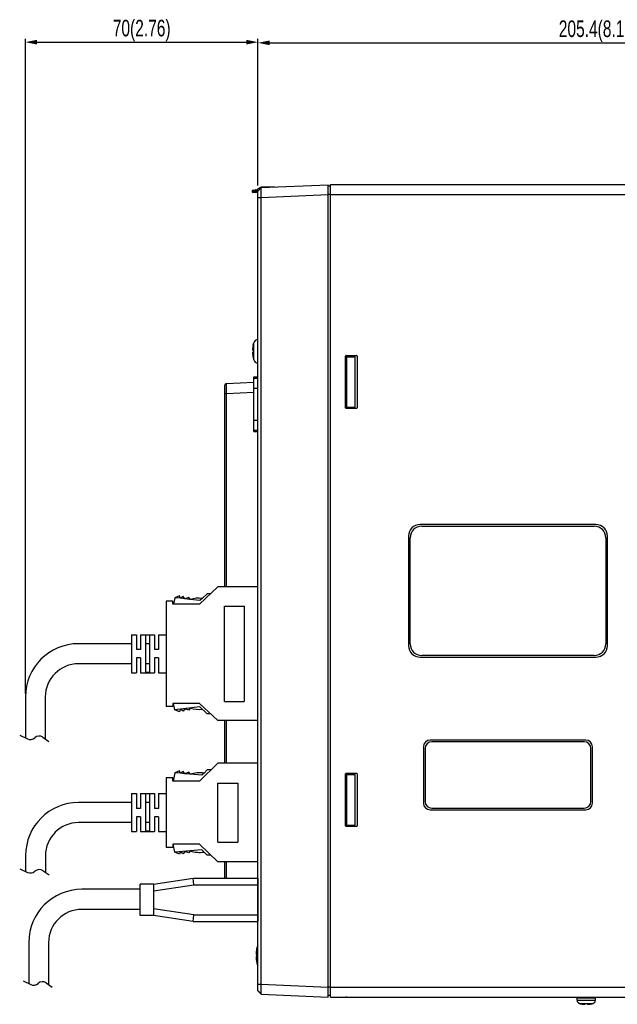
# Model space of a CAD drawing. Header units: millimetres. Extents: x -641 to 119, y -160 to 916.
# Tile 59 of 61: x -344 to -163, y 307 to 604. Entities that reach past the tile are written whole.
import ezdxf

# ---------------------------------------------------------------- set-up
doc = ezdxf.new("R2010")
doc.units = ezdxf.units.MM
doc.header["$LTSCALE"] = 32.67
doc.header["$PDMODE"] = 3
doc.header["$PDSIZE"] = 0.3125
doc.linetypes.add('CENTER', pattern=[0.6, 0.375, -0.075, 0.075, -0.075])
doc.layers.get('0').update_dxf_attribs({"linetype": 'CONTINUOUS'})
doc.layers.get('Defpoints').update_dxf_attribs({"linetype": 'CONTINUOUS'})
doc.layers.add('02___PRT_ALL_AXES', color=7, linetype='CONTINUOUS')
doc.layers.add('DEFAULT_1', color=7, linetype='CENTER')
doc.styles.get("Standard").update_dxf_attribs({"font": 'txt', "width": 0.7})
doc.dimstyles.new('DIMSTYLE_1', dxfattribs={"dimtxt": 5, "dimasz": 0.1875, "dimexe": 0.18, "dimexo": 0.0625, "dimgap": 0.09, "dimtad": 1, "dimdsep": 46, "dimtxsty": 'Standard', "dimblk": '_FILLED', "dimblk1": '_FILLED', "dimblk2": '_FILLED', "dimcen": 0.09, "dimadec": 0, "dimazin": 0, "dimtp": 0.01, "dimtm": 0.01, "dimtfac": 1, "dimtofl": 0, "dimtmove": 0, "dimatfit": 3, "dimldrblk": '_FILLED', "dimfxl": 0, "dimtolj": 1, "dimarcsym": 0})

# ---------------------------------------------------------------- blocks, each defined once
blk = doc.blocks.new('_FILLED')
at = {"color": 0, "linetype": 'ByBlock'}
blk.add_solid([(0, 0), (-1, 0.2), (-1, -0.2)], dxfattribs=at)
blk = doc.blocks.new('*D8')
at = {"color": 0, "linetype": 'Continuous', "lineweight": -2}
for p, q in [((-341.98, 400.65), (-341.98, 598.01)), ((-338.48, 597.01), (-275.34, 597.01)), ((-271.84, 553.77), (-271.84, 598.01))]:
    blk.add_line(p, q, dxfattribs=at)
at = {"layer": 'Defpoints', "color": 0, "linetype": 'Continuous', "lineweight": 0}
for p in [(-271.84, 597.01), (-271.84, 552.77), (-341.98, 399.65)]:
    blk.add_point(p, dxfattribs=at)
at = {"color": 0, "linetype": 'Continuous', "lineweight": -2, "xscale": 3.5, "yscale": 3.5, "zscale": 3.5, "rotation": 180}
blk.add_blockref('_FILLED', (-341.98, 597.01), dxfattribs=at)
at = {"color": 0, "linetype": 'Continuous', "lineweight": -2, "xscale": 3.5, "yscale": 3.5, "zscale": 3.5}
blk.add_blockref('_FILLED', (-271.84, 597.01), dxfattribs=at)
at = {"color": 0, "linetype": 'Continuous', "insert": (-306.91, 600.51), "char_height": 5, "attachment_point": 5}
blk.add_mtext('\\A1;70(2.76)', dxfattribs=at)
blk = doc.blocks.new('*D9')
at = {"color": 0, "linetype": 'Continuous', "lineweight": -2}
for p, q in [((-271.84, 553.77), (-271.84, 597.81)), ((-268.34, 596.81), (-69.94, 596.81)), ((-66.44, 555.08), (-66.44, 597.81))]:
    blk.add_line(p, q, dxfattribs=at)
at = {"layer": 'Defpoints', "color": 0, "linetype": 'Continuous', "lineweight": 0}
for p in [(-66.44, 596.81), (-271.84, 552.77), (-66.44, 554.08)]:
    blk.add_point(p, dxfattribs=at)
at = {"color": 0, "linetype": 'Continuous', "lineweight": -2, "xscale": 3.5, "yscale": 3.5, "zscale": 3.5, "rotation": 180}
blk.add_blockref('_FILLED', (-271.84, 596.81), dxfattribs=at)
at = {"color": 0, "linetype": 'Continuous', "lineweight": -2, "xscale": 3.5, "yscale": 3.5, "zscale": 3.5}
blk.add_blockref('_FILLED', (-66.44, 596.81), dxfattribs=at)
at = {"color": 0, "linetype": 'Continuous', "insert": (-169.14, 600.31), "char_height": 5, "attachment_point": 5}
blk.add_mtext('\\A1;205.4(8.11)', dxfattribs=at)

msp = doc.modelspace()

# ---------------------------------------------------------------- linework, layer by layer
at = {"color": 7, "linetype": 'Continuous'}
for p, q in [((-273.323, 552.42), (-272.018, 552.557)), ((-272.691, 552.17), (-272.691, 551.982)), ((-271.923, 551.915), (-271.923, 552.236)), ((-271.839, 552.236), (-271.923, 552.236)), ((-270.891, 553.258), (-271.839, 552.771)), ((-271.839, 552.115), (-270.84, 553.159)), ((-271.839, 311.036), (-271.839, 552.771)), ((-270.841, 553.159), (-271.81, 552.146)), ((-270.868, 553.27), (-270.867, 553.27)), ((-266.839, 553.376), (-270.867, 553.27)), ((-270.84, 553.159), (-250.639, 554.041)), ((-270.84, 553.159), (-270.84, 553.159)), ((-266.839, 553.376), (-266.839, 553.334)), ((-250.639, 309.111), (-250.639, 554.041)), ((-249.939, 553.58), (-250.639, 553.611)), ((-249.939, 309.076), (-249.939, 554.076)), ((-249.939, 554.076), (-71.653, 554.076)), ((-245.339, 554.117), (-245.039, 554.117)), ((-272.018, 551.595), (-273.323, 551.732)), ((-271.839, 551.915), (-271.923, 551.915)), ((-271.839, 550.162), (-270.84, 550.162)), ((-270.84, 550.162), (-250.639, 551.044)), ((-270.84, 312.99), (-270.84, 550.162)), ((-249.939, 551.079), (-250.639, 551.079)), ((-249.939, 551.076), (-153.918, 551.076)), ((-273.391, 504.099), (-273.356, 504.096)), ((-273.356, 503.516), (-273.391, 503.513)), ((-245.439, 486.776), (-245.439, 502.376)), ((-245.339, 502.176), (-245.339, 486.976)), ((-245.339, 502.176), (-242.539, 502.176)), ((-245.239, 502.576), (-242.139, 502.576)), ((-245.039, 486.976), (-245.039, 502.176)), ((-242.539, 486.976), (-242.539, 502.176)), ((-241.939, 502.376), (-241.939, 486.776)), ((-273.069, 479.641), (-273.069, 496.11)), ((-273.069, 496.11), (-271.839, 496.11)), ((-273.069, 496.095), (-271.839, 496.095)), ((-281.839, 432.757), (-281.839, 493.574)), ((-281.365, 494.073), (-273.069, 494.508)), ((-273.069, 495.704), (-271.839, 495.704)), ((-281.839, 491.077), (-281.365, 491.077)), ((-281.365, 491.077), (-273.069, 491.512)), ((-281.365, 432.757), (-281.365, 491.077)), ((-273.069, 492.728), (-271.839, 492.728)), ((-245.339, 486.976), (-242.539, 486.976)), ((-242.139, 486.576), (-245.239, 486.576)), ((-273.069, 483.024), (-271.839, 483.024)), ((-273.069, 480.047), (-271.839, 480.047)), ((-273.069, 479.657), (-271.839, 479.657)), ((-273.069, 479.641), (-271.839, 479.641)), ((-169.939, 451.576), (-222.939, 451.576)), ((-222.439, 451.076), (-170.439, 451.076)), ((-226.439, 448.076), (-226.439, 415.076)), ((-225.939, 415.576), (-225.939, 447.576)), ((-166.939, 447.576), (-166.939, 415.576)), ((-166.439, 415.076), (-166.439, 448.076)), ((-222.939, 411.576), (-169.939, 411.576)), ((-170.439, 412.076), (-222.439, 412.076)), ((-281.839, 379.636), (-281.839, 392.457)), ((-281.365, 379.636), (-281.365, 392.457)), ((-172.939, 386.576), (-219.939, 386.576)), ((-173.439, 386.076), (-219.439, 386.076)), ((-221.939, 384.576), (-221.939, 367.576)), ((-221.439, 384.076), (-221.439, 368.076)), ((-171.439, 368.076), (-171.439, 384.076)), ((-170.939, 367.576), (-170.939, 384.576)), ((-245.439, 360.776), (-245.439, 376.376)), ((-245.339, 376.176), (-245.339, 360.976)), ((-245.339, 376.176), (-242.539, 376.176)), ((-245.239, 376.576), (-242.139, 376.576)), ((-245.039, 360.976), (-245.039, 376.176)), ((-242.539, 360.976), (-242.539, 376.176)), ((-241.939, 376.376), (-241.939, 360.776)), ((-219.939, 365.576), (-172.939, 365.576)), ((-219.439, 366.076), (-173.439, 366.076)), ((-245.339, 360.976), (-242.539, 360.976)), ((-242.139, 360.576), (-245.239, 360.576)), ((-281.839, 344.918), (-281.839, 349.836)), ((-281.365, 344.918), (-281.365, 349.836)), ((-271.839, 312.99), (-270.84, 312.99)), ((-270.84, 312.99), (-250.639, 312.108)), ((-249.939, 312.073), (-250.639, 312.073)), ((-249.939, 312.076), (-156.467, 312.076)), ((-271.839, 311.036), (-270.84, 309.993)), ((-271.665, 310.855), (-270.841, 309.993)), ((-270.84, 309.993), (-270.84, 309.993)), ((-270.84, 309.993), (-250.639, 309.111)), ((-249.939, 309.572), (-250.639, 309.541)), ((-249.939, 309.076), (-66.439, 309.076)), ((-245.039, 309.035), (-245.339, 309.035))]:
    msp.add_line(p, q, dxfattribs=at)
for centre, radius, start, end in [((-273.289, 552.072), 0.35, 96, 179.29201), ((-272.039, 552.756), 0.2, 276, 0), ((-273.289, 552.08), 0.35, 180.708, 264), ((-272.039, 551.396), 0.2, 0.00005, 84.00001), ((-245.239, 502.376), 0.2, 90, 180), ((-242.139, 502.376), 0.2, 0, 90), ((-281.339, 493.574), 0.5, 93, 180), ((-245.239, 486.776), 0.2, 180, 270), ((-242.139, 486.776), 0.2, 270, 0), ((-222.939, 448.076), 3.5, 90, 180), ((-169.939, 448.076), 3.5, 0, 90), ((-222.439, 447.576), 3.5, 90, 180), ((-170.439, 447.576), 3.5, 0, 90), ((-222.939, 415.076), 3.5, 180, 270), ((-222.439, 415.576), 3.5, 180, 270), ((-170.439, 415.576), 3.5, 270, 0), ((-169.939, 415.076), 3.5, 270, 0), ((-219.939, 384.576), 2, 90, 180), ((-219.439, 384.076), 2, 90, 180), ((-173.439, 384.076), 2, 0, 90), ((-172.939, 384.576), 2, 0, 90), ((-245.239, 376.376), 0.2, 90, 180), ((-242.139, 376.376), 0.2, 0, 90), ((-219.939, 367.576), 2, 180, 270), ((-219.439, 368.076), 2, 180, 270), ((-173.439, 368.076), 2, 270, 0), ((-172.939, 367.576), 2, 270, 0), ((-245.239, 360.776), 0.2, 180, 270), ((-242.139, 360.776), 0.2, 270, 0)]:
    msp.add_arc(centre, radius, start, end, dxfattribs=at)
for points, start_tangent, end_tangent in [([(-273.597, 552.076), (-273.409, 552.095), (-273.096, 552.128), (-272.691, 552.17)], (0.9946702, 0.1031073), (0.9946717, 0.1030936)), ([(-272.391, 552.518), (-272.509, 552.482), (-272.606, 552.404), (-272.67, 552.295), (-272.691, 552.17)], (-0.9945172, -0.1045731), (0.0077414, -0.99997)), ([(-272.691, 552.17), (-272.572, 552.18), (-272.401, 552.195), (-272.182, 552.214), (-271.923, 552.236)], (0.9962583, 0.0864252), (0.9962609, 0.0863955)), ([(-271.923, 552.236), (-271.923, 552.32), (-271.928, 552.398), (-271.94, 552.466), (-271.959, 552.518), (-271.985, 552.549), (-272.018, 552.557)], (0.0297053, 0.9995587), (-0.9945245, -0.1045041)), ([(-270.94, 553.055), (-270.927, 553.136), (-270.907, 553.206), (-270.885, 553.251)], (0.1088658, 0.9940565), (0.5096981, 0.8603533)), ([(-270.84, 550.162), (-270.851, 551.087), (-270.858, 551.922), (-270.858, 552.585), (-270.851, 553.012), (-270.84, 553.159)], (-0.0144733, 0.9998953), (0.9983894, 0.0567332)), ([(-270.885, 553.251), (-270.868, 553.27)], (0.5096981, 0.8603533), (0.8892921, 0.4573397)), ([(-273.597, 552.076), (-273.634, 552.076)], (-1, -0.0002966), (-0.0002529, -1)), ([(-272.691, 551.982), (-273.096, 552.024), (-273.409, 552.056), (-273.597, 552.076)], (-0.9946716, 0.1030938), (-0.9946745, 0.1030657)), ([(-271.923, 551.915), (-272.182, 551.938), (-272.401, 551.957), (-272.572, 551.972), (-272.691, 551.982)], (-0.9962609, 0.0863955), (-0.9962583, 0.0864252)), ([(-272.391, 551.634), (-272.509, 551.67), (-272.606, 551.747), (-272.67, 551.856), (-272.691, 551.982)], (-0.9945215, 0.1045319), (0.0077362, 0.9999701)), ([(-272.018, 551.595), (-271.984, 551.603), (-271.958, 551.634), (-271.94, 551.687), (-271.928, 551.755), (-271.923, 551.832), (-271.923, 551.915)], (0.9945292, -0.1044588), (-0.0297124, 0.9995585)), ([(-273.403, 505.008), (-273.413, 504.927), (-273.423, 504.843), (-273.431, 504.762), (-273.438, 504.68), (-273.443, 504.593), (-273.448, 504.502), (-273.449, 504.413), (-273.448, 504.332), (-273.445, 504.267), (-273.44, 504.218), (-273.434, 504.181), (-273.428, 504.154), (-273.421, 504.134), (-273.415, 504.119), (-273.407, 504.108), (-273.399, 504.101), (-273.391, 504.099)], (-0.1301361, -0.9914961), (0.9970815, -0.0763449)), ([(-273.391, 505.098), (-273.402, 505.013), (-273.403, 505.008)], (-0.143343, -0.9896731), (-0.1301361, -0.9914961)), ([(-273.359, 505.302), (-273.391, 505.098)], (-0.1659373, -0.9861363), (-0.143343, -0.9896731)), ([(-273.34, 505.409), (-273.359, 505.302)], (-0.1777528, -0.9840752), (-0.1659373, -0.9861363)), ([(-273.32, 505.517), (-273.34, 505.409)], (-0.1898076, -0.9818213), (-0.1777528, -0.9840752)), ([(-273.273, 505.744), (-273.32, 505.517)], (-0.2149254, -0.9766305), (-0.1898076, -0.9818213)), ([(-273.391, 503.513), (-273.399, 503.511), (-273.407, 503.504), (-273.414, 503.494), (-273.42, 503.481), (-273.427, 503.463), (-273.432, 503.439), (-273.438, 503.407), (-273.443, 503.364), (-273.447, 503.309), (-273.449, 503.239), (-273.449, 503.157), (-273.446, 503.065), (-273.44, 502.971), (-273.433, 502.881), (-273.425, 502.791), (-273.415, 502.7), (-273.404, 502.607), (-273.403, 502.603)], (-0.9970815, -0.0763449), (0.1301336, -0.9914965)), ([(-273.403, 502.603), (-273.391, 502.513)], (0.1301336, -0.9914965), (0.143343, -0.9896731)), ([(-273.391, 502.513), (-273.359, 502.31)], (0.143343, -0.9896731), (0.1659373, -0.9861363)), ([(-273.359, 502.31), (-273.34, 502.203)], (0.1659373, -0.9861363), (0.1777528, -0.9840752)), ([(-273.356, 504.096), (-273.32, 504.093), (-273.273, 504.09)], (0.9970831, -0.0763232), (0.9969593, -0.0779234)), ([(-273.273, 503.522), (-273.32, 503.519), (-273.356, 503.516)], (-0.9969593, -0.0779234), (-0.9970831, -0.0763232)), ([(-273.34, 502.203), (-273.32, 502.094)], (0.1777528, -0.9840752), (0.1898076, -0.9818213)), ([(-273.32, 502.094), (-273.273, 501.868)], (0.1898076, -0.9818213), (0.2149254, -0.9766305)), ([(-273.273, 504.09), (-273.275, 503.995), (-273.277, 503.901), (-273.277, 503.806)], (-0.0288709, -0.9995831), (0, -1)), ([(-273.277, 503.806), (-273.277, 503.711), (-273.275, 503.617), (-273.273, 503.522)], (0, -1), (0.0288709, -0.9995831)), ([(-281.365, 491.077), (-281.37, 491.744), (-281.374, 492.377), (-281.375, 492.945), (-281.375, 493.419), (-281.374, 493.776), (-281.37, 493.998), (-281.365, 494.073)], (-0.0086824, 0.9999623), (0.9980714, 0.0620766)), ([(-272.341, 322.918), (-272.36, 322.776), (-272.374, 322.653), (-272.384, 322.549), (-272.391, 322.457), (-272.396, 322.372), (-272.398, 322.291), (-272.399, 322.216), (-272.398, 322.148), (-272.395, 322.091), (-272.39, 322.037), (-272.382, 321.988), (-272.37, 321.95), (-272.356, 321.927), (-272.341, 321.919)], (-0.143343, -0.9896731), (0.9970815, -0.0763449)), ([(-272.341, 321.333), (-272.356, 321.325), (-272.37, 321.302), (-272.381, 321.265), (-272.39, 321.216), (-272.395, 321.162), (-272.398, 321.104), (-272.399, 321.036), (-272.398, 320.962), (-272.396, 320.882), (-272.391, 320.796), (-272.384, 320.703), (-272.374, 320.598), (-272.36, 320.475)], (-0.9970815, -0.0763449), (0.1224355, -0.9924765)), ([(-272.316, 323.076), (-272.341, 322.918)], (-0.1608574, -0.9869777), (-0.143343, -0.9896731)), ([(-272.341, 321.919), (-272.316, 321.917), (-272.306, 321.916)], (0.9970815, -0.0763449), (0.9970831, -0.0763235)), ([(-272.306, 321.336), (-272.316, 321.335), (-272.341, 321.333)], (-0.9970831, -0.0763235), (-0.9970815, -0.0763449)), ([(-272.3, 323.175), (-272.316, 323.076)], (-0.1718012, -0.9851316), (-0.1608574, -0.9869777)), ([(-272.306, 321.916), (-272.288, 321.915), (-272.256, 321.912), (-272.223, 321.91)], (0.9970831, -0.0763235), (0.9969593, -0.0779234)), ([(-272.223, 321.342), (-272.256, 321.34), (-272.288, 321.337), (-272.306, 321.336)], (-0.9969593, -0.0779234), (-0.9970831, -0.0763235)), ([(-272.288, 323.241), (-272.3, 323.175)], (-0.1791015, -0.9838306), (-0.1718012, -0.9851316)), ([(-272.26, 323.388), (-272.288, 323.241)], (-0.1954718, -0.9807093), (-0.1791015, -0.9838306)), ([(-272.256, 323.405), (-272.26, 323.388)], (-0.1973587, -0.9803313), (-0.1954718, -0.9807093)), ([(-272.223, 323.564), (-272.256, 323.405)], (-0.2149254, -0.9766305), (-0.1973587, -0.9803313)), ([(-272.223, 321.91), (-272.225, 321.815), (-272.227, 321.721), (-272.227, 321.626)], (-0.0288709, -0.9995831), (0, -1)), ([(-272.227, 321.626), (-272.227, 321.531), (-272.225, 321.437), (-272.223, 321.342)], (0, -1), (0.0288709, -0.9995831)), ([(-272.36, 320.475), (-272.341, 320.333)], (0.1224355, -0.9924765), (0.143343, -0.9896731)), ([(-272.341, 320.333), (-272.316, 320.175)], (0.143343, -0.9896731), (0.1608575, -0.9869776)), ([(-272.316, 320.175), (-272.3, 320.077)], (0.1608575, -0.9869776), (0.1718012, -0.9851316)), ([(-272.3, 320.077), (-272.288, 320.011)], (0.1718012, -0.9851316), (0.1791015, -0.9838306)), ([(-272.288, 320.011), (-272.26, 319.863)], (0.1791015, -0.9838306), (0.1954718, -0.9807093)), ([(-272.26, 319.863), (-272.256, 319.846)], (0.1954718, -0.9807093), (0.1973587, -0.9803313)), ([(-272.256, 319.846), (-272.223, 319.688)], (0.1973587, -0.9803313), (0.2149254, -0.9766305)), ([(-270.84, 309.993), (-270.851, 310.14), (-270.858, 310.565), (-270.858, 311.228), (-270.851, 312.063), (-270.84, 312.99)], (-0.9983419, 0.0575622), (0.0145902, 0.9998936)), ([(-174.747, 307.147), (-174.672, 307.126), (-174.597, 307.106), (-174.529, 307.089)], (0.9622965, -0.2720025), (0.970533, -0.2409684)), ([(-174.529, 307.089), (-174.525, 307.088)], (0.970533, -0.2409684), (0.9706669, -0.2404284)), ([(-174.525, 307.088), (-174.521, 307.087), (-174.445, 307.069), (-174.368, 307.051), (-174.326, 307.042)], (0.9706669, -0.2404284), (0.9772631, -0.2120301)), ([(-174.326, 307.042), (-174.312, 307.039)], (0.9772631, -0.2120302), (0.9777128, -0.2099467)), ([(-174.312, 307.039), (-174.289, 307.034), (-174.207, 307.017), (-174.122, 307.001)], (0.9777128, -0.2099467), (0.9831212, -0.1829553)), ([(-174.122, 307.001), (-173.98, 306.976)], (0.9831212, -0.1829553), (0.9877672, -0.1559359)), ([(-173.98, 306.976), (-173.852, 306.958), (-173.745, 306.945), (-173.655, 306.936), (-173.57, 306.93), (-173.491, 306.927), (-173.418, 306.926), (-173.352, 306.928), (-173.293, 306.932), (-173.244, 306.939), (-173.204, 306.948), (-173.173, 306.958), (-173.15, 306.97), (-173.135, 306.985), (-173.129, 307.001)], (0.9877672, -0.1559359), (0.0768638, 0.9970416)), ([(-173.129, 307.001), (-173.126, 307.04), (-173.126, 307.045)], (0.0768638, 0.9970416), (0.0770383, 0.9970281)), ([(-173.126, 307.045), (-173.123, 307.088), (-173.118, 307.147)], (0.0770383, 0.9970281), (0.0791294, 0.9968644)), ([(-173.118, 307.147), (-173.025, 307.144), (-172.932, 307.142), (-172.839, 307.142)], (0.9993538, -0.0359451), (1, 0)), ([(-172.839, 307.142), (-172.746, 307.142), (-172.652, 307.144), (-172.559, 307.147)], (1, 0), (0.9993538, 0.0359451)), ([(-172.559, 307.147), (-172.558, 307.126), (-172.556, 307.106), (-172.555, 307.087), (-172.553, 307.069), (-172.552, 307.051), (-172.551, 307.045)], (0.0791294, -0.9968644), (0.0770397, -0.997028)), ([(-172.551, 307.045), (-172.551, 307.034), (-172.549, 307.017), (-172.548, 307.001)], (0.0770397, -0.997028), (0.0768638, -0.9970416)), ([(-172.548, 307.001), (-172.543, 306.985), (-172.529, 306.971), (-172.507, 306.959), (-172.478, 306.949), (-172.441, 306.94), (-172.393, 306.933), (-172.334, 306.929), (-172.266, 306.926), (-172.192, 306.927), (-172.111, 306.93), (-172.023, 306.936), (-171.93, 306.945), (-171.823, 306.958), (-171.697, 306.976)], (0.0768638, -0.9970416), (0.9877672, 0.1559357)), ([(-171.697, 306.976), (-171.555, 307.001)], (0.9877672, 0.1559357), (0.9831212, 0.1829553)), ([(-171.555, 307.001), (-171.366, 307.039)], (0.9831212, 0.1829553), (0.9777129, 0.2099462)), ([(-171.366, 307.039), (-171.359, 307.04), (-171.351, 307.042)], (0.9777129, 0.2099462), (0.9772632, 0.2120298)), ([(-171.351, 307.042), (-171.152, 307.088)], (0.9772632, 0.2120298), (0.9706668, 0.2404289)), ([(-171.152, 307.088), (-171.148, 307.089)], (0.9706668, 0.2404289), (0.9705328, 0.240969)), ([(-171.148, 307.089), (-170.93, 307.147)], (0.9705328, 0.240969), (0.9622965, 0.2720025))]:
    msp.add_spline(points, degree=3, dxfattribs=dict(at, start_tangent=start_tangent, end_tangent=end_tangent))
for points, start_tangent in [([(-273.273, 505.744), (-273.277, 505.746)], (-0.8820717, 0.4711152)), ([(-273.273, 501.868), (-273.277, 501.866)], (-0.8820717, -0.4711152)), ([(-272.223, 323.564), (-272.227, 323.566)], (-0.8820717, 0.4711152)), ([(-272.223, 319.688), (-272.227, 319.686)], (-0.8820717, -0.4711152)), ([(-174.747, 307.147), (-174.749, 307.142)], (-0.4767938, -0.8790152)), ([(-170.93, 307.147), (-170.928, 307.142)], (0.4767938, -0.8790152))]:
    msp.add_spline(points, degree=3, dxfattribs=dict(at, start_tangent=start_tangent))
at = {"layer": '02___PRT_ALL_AXES', "color": 7, "linetype": 'Continuous'}
for p, q in [((-273.277, 505.748), (-273.114, 506.377)), ((-273.114, 501.234), (-273.114, 506.377)), ((-271.868, 500.306), (-271.868, 507.306)), ((-273.277, 501.864), (-273.114, 501.234)), ((-272.227, 323.568), (-272.064, 324.197)), ((-272.064, 319.054), (-272.064, 324.197)), ((-272.227, 319.684), (-272.064, 319.054)), ((-175.589, 308.876), (-170.089, 308.876)), ((-175.589, 308.137), (-175.589, 308.876)), ((-175.489, 309.076), (-175.489, 308.876)), ((-170.189, 309.076), (-170.189, 308.876)), ((-170.089, 308.137), (-170.089, 308.876)), ((-175.589, 308.137), (-170.089, 308.137)), ((-174.88, 307.18), (-170.797, 307.18)), ((-174.752, 307.142), (-174.88, 307.18)), ((-170.926, 307.142), (-170.797, 307.18))]:
    msp.add_line(p, q, dxfattribs=at)
for centre, radius, start, end in [((-271.868, 506.006), 1.3, 90, 163.39845), ((-271.868, 501.606), 1.3, 196.60155, 270), ((-270.818, 323.826), 1.3, 141.81827, 163.39845), ((-270.818, 319.426), 1.3, 196.60155, 218.18173), ((-174.589, 308.137), 1, 180, 253.04224), ((-171.089, 308.137), 1, 286.95776, 0)]:
    msp.add_arc(centre, radius, start, end, dxfattribs=at)
at = {"layer": 'DEFAULT_1', "color": 0, "linetype": 'Continuous'}
for p, q in [((-283.962, 432.757), (-289.462, 427.607)), ((-287.152, 430.697), (-288.62, 429.323)), ((-286.162, 430.697), (-287.152, 430.697)), ((-271.77, 432.757), (-283.962, 432.757)), ((-297.562, 428.457), (-299.562, 428.457)), ((-299.562, 428.457), (-299.562, 396.757)), ((-297.562, 427.607), (-297.562, 428.457)), ((-289.462, 427.607), (-297.562, 427.607)), ((-296.892, 429.52), (-297.356, 427.607)), ((-295.525, 430.076), (-296.892, 429.52)), ((-295.293, 429.333), (-296.892, 429.52)), ((-295.293, 429.333), (-295.525, 430.076)), ((-294.36, 429.881), (-295.293, 429.333)), ((-293.947, 429.176), (-295.293, 429.333)), ((-293.947, 429.176), (-294.36, 429.881)), ((-292.649, 429.581), (-293.947, 429.176)), ((-292.299, 428.984), (-293.947, 429.176)), ((-292.299, 428.984), (-292.649, 429.581)), ((-289.349, 428.64), (-292.299, 428.984)), ((-288.62, 429.323), (-289.349, 428.64)), ((-281.962, 427.007), (-275.962, 427.007)), ((-281.962, 398.207), (-281.962, 427.007)), ((-275.962, 427.007), (-275.962, 398.207)), ((-309.997, 415.649), (-325.975, 415.649)), ((-309.962, 418.357), (-309.962, 415.857)), ((-309.962, 418.357), (-308.462, 418.357)), ((-309.962, 418.357), (-308.462, 418.357)), ((-309.962, 415.857), (-309.962, 415.802)), ((-309.962, 415.802), (-309.962, 409.413)), ((-308.462, 418.357), (-308.462, 415.857)), ((-308.462, 415.857), (-308.462, 413.857)), ((-307.262, 418.357), (-307.262, 415.857)), ((-307.262, 418.357), (-305.762, 418.357)), ((-307.262, 418.357), (-305.762, 418.357)), ((-307.262, 415.857), (-307.262, 413.857)), ((-305.762, 418.357), (-304.562, 418.357)), ((-305.762, 418.22), (-305.762, 415.607)), ((-304.562, 418.22), (-305.762, 418.22)), ((-304.562, 415.607), (-305.762, 415.607)), ((-305.762, 415.607), (-305.762, 409.607)), ((-304.562, 418.357), (-303.062, 418.357)), ((-304.562, 418.22), (-304.562, 415.607)), ((-304.562, 415.607), (-304.562, 409.607)), ((-303.062, 418.357), (-303.062, 415.857)), ((-303.062, 415.857), (-303.062, 413.857)), ((-301.862, 418.357), (-301.862, 415.857)), ((-301.862, 418.357), (-299.562, 418.357)), ((-301.862, 418.357), (-299.562, 418.357)), ((-301.862, 415.857), (-301.862, 413.857)), ((-307.262, 413.857), (-308.462, 413.857)), ((-301.862, 413.857), (-303.062, 413.857)), ((-308.462, 411.357), (-308.462, 409.357)), ((-307.262, 411.357), (-308.462, 411.357)), ((-307.262, 411.357), (-307.262, 409.357)), ((-303.062, 411.357), (-303.062, 409.357)), ((-301.862, 411.357), (-303.062, 411.357)), ((-301.862, 411.357), (-301.862, 409.357)), ((-309.997, 409.599), (-325.975, 409.599)), ((-309.962, 409.413), (-309.962, 409.357)), ((-309.962, 409.357), (-309.962, 406.857)), ((-309.962, 406.857), (-308.462, 406.857)), ((-309.962, 406.857), (-308.462, 406.857)), ((-308.462, 409.357), (-308.462, 406.857)), ((-307.262, 409.357), (-307.262, 406.857)), ((-307.262, 406.857), (-305.762, 406.857)), ((-307.262, 406.857), (-305.762, 406.857)), ((-304.562, 409.607), (-305.762, 409.607)), ((-305.762, 409.607), (-305.762, 406.995)), ((-304.562, 406.995), (-305.762, 406.995)), ((-305.762, 406.857), (-304.562, 406.857)), ((-304.562, 409.607), (-304.562, 406.995)), ((-304.562, 406.857), (-303.062, 406.857)), ((-304.562, 406.857), (-303.062, 406.857)), ((-303.062, 409.357), (-303.062, 406.857)), ((-301.862, 409.357), (-301.862, 406.857)), ((-301.862, 406.857), (-299.562, 406.857)), ((-301.862, 406.857), (-299.562, 406.857)), ((-341.975, 399.649), (-341.975, 387.25)), ((-335.975, 399.599), (-335.975, 386.931)), ((-281.962, 398.207), (-275.962, 398.207)), ((-297.562, 396.757), (-299.562, 396.757)), ((-289.462, 397.607), (-297.562, 397.607)), ((-297.562, 397.607), (-297.562, 396.757)), ((-296.892, 395.694), (-297.356, 397.607)), ((-289.349, 396.574), (-296.892, 395.694)), ((-295.525, 395.138), (-296.892, 395.694)), ((-295.293, 395.881), (-295.525, 395.138)), ((-294.36, 395.334), (-295.293, 395.881)), ((-293.947, 396.038), (-294.36, 395.334)), ((-292.649, 395.633), (-293.947, 396.038)), ((-292.299, 396.23), (-292.649, 395.633)), ((-283.962, 392.457), (-289.462, 397.607)), ((-287.152, 394.517), (-289.349, 396.574)), ((-286.162, 394.517), (-287.152, 394.517)), ((-271.77, 392.457), (-283.962, 392.457)), ((-343.705, 388.077), (-341.373, 386.962)), ((-336.692, 387.432), (-334.903, 386.18)), ((-295.539, 377.304), (-296.892, 376.715)), ((-295.289, 376.566), (-295.539, 377.304)), ((-294.369, 377.136), (-295.289, 376.566)), ((-293.94, 376.441), (-294.369, 377.136)), ((-283.962, 379.636), (-289.462, 374.236)), ((-287.152, 377.576), (-288.081, 376.665)), ((-286.061, 377.576), (-287.152, 377.576)), ((-271.77, 379.636), (-283.962, 379.636)), ((-297.562, 375.236), (-299.562, 375.236)), ((-299.562, 375.236), (-299.562, 354.236)), ((-297.562, 374.236), (-297.562, 375.236)), ((-289.462, 374.236), (-297.562, 374.236)), ((-296.892, 376.715), (-297.432, 374.236)), ((-295.289, 376.566), (-296.892, 376.715)), ((-293.94, 376.441), (-295.289, 376.566)), ((-292.652, 376.877), (-293.94, 376.441)), ((-292.288, 376.288), (-293.94, 376.441)), ((-292.288, 376.288), (-292.652, 376.877)), ((-288.794, 375.964), (-292.288, 376.288)), ((-288.081, 376.665), (-288.794, 375.964)), ((-283.962, 373.636), (-277.962, 373.636)), ((-283.962, 355.836), (-283.962, 373.636)), ((-277.962, 373.636), (-277.962, 355.836)), ((-309.962, 370.486), (-308.462, 370.486)), ((-309.962, 370.486), (-309.962, 367.986)), ((-309.962, 370.486), (-308.462, 370.486)), ((-308.462, 370.486), (-308.462, 367.986)), ((-307.262, 370.486), (-307.262, 367.986)), ((-307.262, 370.486), (-305.762, 370.486)), ((-307.262, 370.486), (-305.762, 370.486)), ((-305.762, 370.486), (-304.562, 370.486)), ((-304.562, 370.349), (-305.762, 370.349)), ((-305.762, 370.349), (-305.762, 367.736)), ((-304.562, 370.486), (-303.062, 370.486)), ((-304.562, 370.349), (-304.562, 367.736)), ((-303.062, 370.486), (-303.062, 367.986)), ((-301.862, 370.486), (-299.562, 370.486)), ((-301.862, 370.486), (-299.562, 370.486)), ((-301.862, 370.486), (-301.862, 367.986)), ((-309.945, 367.761), (-325.923, 367.761)), ((-309.962, 367.986), (-309.962, 361.486)), ((-308.462, 367.986), (-308.462, 365.986)), ((-307.262, 365.986), (-308.462, 365.986)), ((-307.262, 367.986), (-307.262, 365.986)), ((-305.762, 367.736), (-305.762, 361.736)), ((-304.562, 367.736), (-305.762, 367.736)), ((-304.562, 367.736), (-304.562, 361.736)), ((-303.062, 367.986), (-303.062, 365.986)), ((-301.862, 365.986), (-303.062, 365.986)), ((-301.862, 367.986), (-301.862, 365.986)), ((-307.262, 363.486), (-308.462, 363.486)), ((-308.462, 363.486), (-308.462, 361.486)), ((-307.262, 363.486), (-307.262, 361.486)), ((-301.862, 363.486), (-303.062, 363.486)), ((-303.062, 363.486), (-303.062, 361.486)), ((-301.862, 363.486), (-301.862, 361.486)), ((-309.945, 361.712), (-325.923, 361.712)), ((-309.962, 361.486), (-309.962, 358.986)), ((-308.462, 361.486), (-308.462, 358.986)), ((-307.262, 361.486), (-307.262, 358.986)), ((-304.562, 361.736), (-305.762, 361.736)), ((-305.762, 361.736), (-305.762, 359.124)), ((-304.562, 361.736), (-304.562, 359.124)), ((-303.062, 361.486), (-303.062, 358.986)), ((-301.862, 361.486), (-301.862, 358.986)), ((-309.962, 358.986), (-308.462, 358.986)), ((-309.962, 358.986), (-308.462, 358.986)), ((-307.262, 358.986), (-305.762, 358.986)), ((-307.262, 358.986), (-305.762, 358.986)), ((-304.562, 359.124), (-305.762, 359.124)), ((-305.762, 358.986), (-304.562, 358.986)), ((-304.562, 358.986), (-303.062, 358.986)), ((-304.562, 358.986), (-303.062, 358.986)), ((-301.862, 358.986), (-299.562, 358.986)), ((-301.862, 358.986), (-299.562, 358.986)), ((-297.562, 354.236), (-299.562, 354.236)), ((-289.462, 355.236), (-297.562, 355.236)), ((-297.562, 355.236), (-297.562, 354.236)), ((-296.892, 352.757), (-297.432, 355.236)), ((-288.794, 353.508), (-296.892, 352.757)), ((-283.962, 349.836), (-289.462, 355.236)), ((-287.152, 351.896), (-288.794, 353.508)), ((-283.962, 355.836), (-277.962, 355.836)), ((-341.923, 351.761), (-341.923, 346.991)), ((-335.923, 351.712), (-335.923, 346.672)), ((-295.539, 352.168), (-296.892, 352.757)), ((-295.289, 352.906), (-295.539, 352.168)), ((-294.369, 352.336), (-295.289, 352.906)), ((-293.94, 353.031), (-294.369, 352.336)), ((-292.652, 352.595), (-293.94, 353.031)), ((-292.288, 353.184), (-292.652, 352.595)), ((-286.061, 351.896), (-287.152, 351.896)), ((-343.653, 347.818), (-341.321, 346.704)), ((-271.77, 349.836), (-283.962, 349.836)), ((-336.64, 347.174), (-334.85, 345.921)), ((-307.364, 341.604), (-324.973, 341.604)), ((-307.364, 335.554), (-324.973, 335.554)), ((-340.973, 325.604), (-340.973, 313.205)), ((-334.973, 325.554), (-334.973, 312.886)), ((-342.703, 314.032), (-340.371, 312.918)), ((-335.69, 313.388), (-333.9, 312.135))]:
    msp.add_line(p, q, dxfattribs=at)
at = {"layer": 'DEFAULT_1', "color": 7, "linetype": 'Continuous'}
for p, q in [((-303.364, 343.168), (-291.364, 344.918)), ((-291.219, 342.918), (-291.364, 344.918)), ((-291.364, 344.918), (-271.764, 344.918)), ((-271.764, 331.918), (-271.764, 344.918)), ((-307.364, 333.668), (-307.364, 343.168)), ((-303.364, 343.168), (-307.364, 343.168)), ((-303.364, 343.168), (-303.364, 333.668)), ((-303.364, 341.147), (-291.219, 342.918)), ((-291.219, 342.918), (-271.764, 342.918)), ((-291.219, 333.918), (-303.364, 335.689)), ((-303.364, 333.668), (-307.364, 333.668)), ((-291.364, 331.918), (-303.364, 333.668)), ((-291.364, 331.918), (-291.219, 333.918)), ((-291.219, 333.918), (-271.764, 333.918)), ((-291.364, 331.918), (-271.764, 331.918))]:
    msp.add_line(p, q, dxfattribs=at)
at = {"layer": 'DEFAULT_1', "color": 0, "linetype": 'Continuous'}
for centre, radius, start, end in [((-289.595, 419.779), 9.594, 84.16488, 106.36892), ((-325.975, 399.649), 16, 90, 180), ((-325.975, 399.599), 10, 90, 180), ((-289.595, 405.435), 9.594, 253.63108, 275.83512), ((-340.511, 388.767), 2, 244.46257, 311.94939), ((-337.839, 385.794), 2, 55.00798, 131.94939), ((-289.35, 367.155), 9.594, 82.39711, 107.82912), ((-325.923, 351.761), 16, 90, 180), ((-325.923, 351.712), 10, 90, 180), ((-289.35, 362.317), 9.594, 252.17088, 277.60289), ((-337.787, 345.535), 2, 55.00798, 131.94939), ((-340.459, 348.508), 2, 244.46257, 311.94939), ((-324.973, 325.604), 16, 90, 180), ((-324.973, 325.554), 10, 90, 180), ((-339.509, 314.722), 2, 244.46257, 311.94939), ((-336.836, 311.749), 2, 55.00798, 131.94939)]:
    msp.add_arc(centre, radius, start, end, dxfattribs=at)

# ---------------------------------------------------------------- dimensions: what is measured, and where the dimension line sits
at = {"color": 7, "linetype": 'Continuous'}
for base, p1, p2, text, picture, middle in [((-271.839, 597.007), (-341.975, 399.649), (-271.839, 552.771), '70(2.76)', '*D8', (-306.907, 600.507)), ((-66.439, 596.806), (-271.839, 552.771), (-66.439, 554.077), '<>(8.11)', '*D9', (-169.139, 600.306))]:
    dim = msp.add_linear_dim(base=base, p1=p1, p2=p2, text=text, dimstyle='DIMSTYLE_1', override={"dimasz": 3.5, "dimexe": 1, "dimexo": 1, "dimgap": 1}, dxfattribs=at)
    dim.commit()
    dim.dimension.update_dxf_attribs({"geometry": picture, "text_midpoint": middle})

doc.saveas('drawing.dxf')
